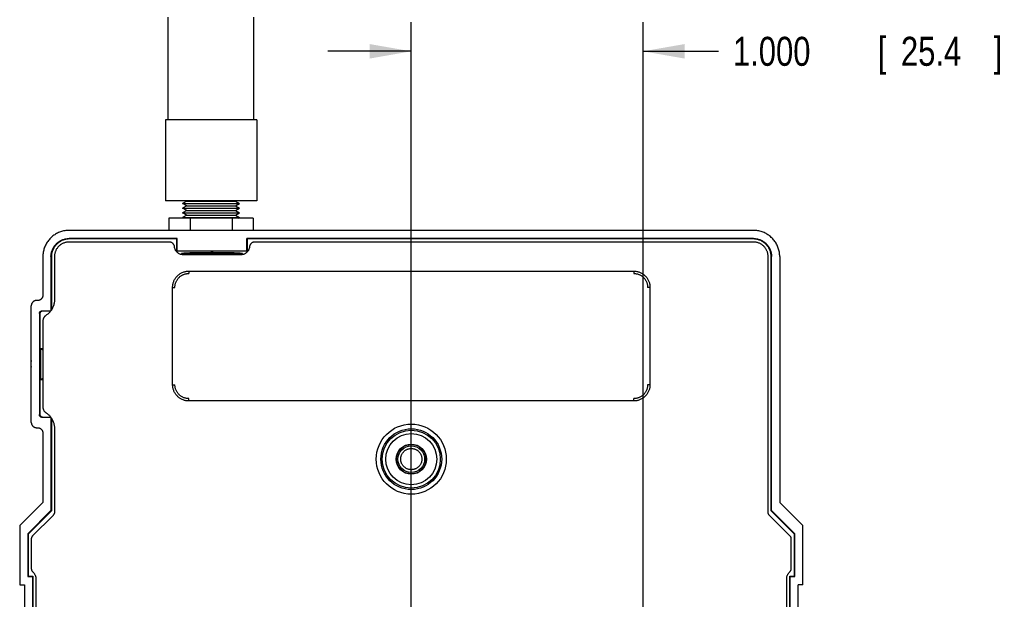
# Model space of a CAD drawing. Header units: inches. Extents: x 0 to 34, y 0 to 22.
# Tile 62 of 64: x 25.6 to 29.8, y 9.8 to 12.3. Entities that reach past the tile are written whole.
import ezdxf

# ---------------------------------------------------------------- set-up
doc = ezdxf.new("R2010")
doc.units = ezdxf.units.IN
doc.header["$LTSCALE"] = 1.87
doc.header["$MEASUREMENT"] = 0
doc.layers.get('0').update_dxf_attribs({"linetype": 'CONTINUOUS'})
doc.layers.add('DIMENSIONS', color=7, linetype='CONTINUOUS')
doc.styles.get("Standard").update_dxf_attribs({"font": 'txt', "width": 0.8})
doc.dimstyles.new('DIMSTYLE_1', dxfattribs={"dimtxt": 0.125, "dimasz": 0.18, "dimexe": 0.18, "dimexo": 0.0625, "dimgap": 0.09, "dimtad": 0, "dimtih": 1, "dimtoh": 1, "dimdec": 3, "dimzin": 4, "dimdsep": 46, "dimtxsty": 'STANDARD', "dimblk": '_FILLED', "dimblk1": '_FILLED', "dimblk2": '_FILLED', "dimcen": 0.09, "dimadec": 0, "dimazin": 0, "dimtp": 0.01, "dimtm": 0.01, "dimtfac": 1, "dimtdec": 3, "dimtofl": 0, "dimtmove": 0, "dimatfit": 3, "dimldrblk": '_FILLED', "dimfxl": 1, "dimtolj": 1, "dimtzin": 4, "dimarcsym": 0})

# ---------------------------------------------------------------- blocks, each defined once
blk = doc.blocks.new('_FILLED')
at = {"color": 0, "linetype": 'BYBLOCK'}
blk.add_solid([(0, 0), (-1, 0.174), (-1, -0.174)], dxfattribs=at)
blk = doc.blocks.new('*D12')
at = {"layer": 'DIMENSIONS', "color": 2, "linetype": 'CONTINUOUS'}
for p, q in [((27.2771, 7.2474), (27.2771, 12.2479)), ((28.2771, 9.4474), (28.2771, 12.2479)), ((27.2771, 12.1229), (26.9171, 12.1229)), ((28.2771, 12.1229), (28.6027, 12.1229))]:
    blk.add_line(p, q, dxfattribs=at)
at = {"layer": 'DIMENSIONS', "color": 2, "linetype": 'CONTINUOUS', "xscale": 0.18, "yscale": 0.18, "zscale": 0.18}
blk.add_blockref('_FILLED', (27.2771, 12.1229), dxfattribs=at)
at = {"layer": 'DIMENSIONS', "color": 2, "linetype": 'CONTINUOUS', "xscale": 0.18, "yscale": 0.18, "zscale": 0.18, "rotation": 180}
blk.add_blockref('_FILLED', (28.2771, 12.1229), dxfattribs=at)
at = {"layer": 'DIMENSIONS', "color": 2, "linetype": 'CONTINUOUS', "width": 0.8}
for s, p in [('[', (29.2902, 12.0604)), (']', (29.7902, 12.0604)), ('1.000', (28.6652, 12.0604)), ('25.4', (29.3902, 12.0604))]:
    blk.add_text(s, height=0.125, dxfattribs=at).set_placement(p)

msp = doc.modelspace()

# ---------------------------------------------------------------- linework, layer by layer
at = {"color": 7, "linetype": 'CONTINUOUS'}
for p, q in [((26.228, 11.8277), (26.228, 12.2706)), ((26.5981, 11.8277), (26.5981, 12.2706)), ((26.2162, 11.8277), (26.2162, 11.4782)), ((26.6099, 11.8277), (26.2162, 11.8277)), ((26.6099, 11.8277), (26.6099, 11.4782)), ((26.6099, 11.4782), (26.2162, 11.4782)), ((26.3077, 11.4767), (26.2902, 11.4666)), ((26.3077, 11.4767), (26.3051, 11.4782)), ((26.3077, 11.4767), (26.5184, 11.4767)), ((26.5184, 11.4767), (26.521, 11.4782)), ((26.5184, 11.4767), (26.5359, 11.4666)), ((26.3077, 11.4565), (26.2902, 11.4666)), ((26.2902, 11.4666), (26.5359, 11.4666)), ((26.3077, 11.4565), (26.2902, 11.4464)), ((26.3077, 11.4363), (26.2902, 11.4464)), ((26.2902, 11.4464), (26.5359, 11.4464)), ((26.3077, 11.4363), (26.2902, 11.4262)), ((26.3077, 11.4565), (26.5184, 11.4565)), ((26.3077, 11.4363), (26.5184, 11.4363)), ((26.5184, 11.4565), (26.5359, 11.4666)), ((26.5184, 11.4565), (26.5359, 11.4464)), ((26.5184, 11.4363), (26.5359, 11.4464)), ((26.5184, 11.4363), (26.5359, 11.4262)), ((26.2312, 11.4032), (26.2312, 11.3503)), ((26.5949, 11.4032), (26.2312, 11.4032)), ((26.3077, 11.416), (26.2902, 11.4262)), ((26.2902, 11.4262), (26.5359, 11.4262)), ((26.3077, 11.416), (26.2902, 11.4059)), ((26.2949, 11.4032), (26.2902, 11.4059)), ((26.2902, 11.4059), (26.5359, 11.4059)), ((26.3077, 11.416), (26.5184, 11.416)), ((26.3221, 11.4032), (26.3221, 11.3503)), ((26.504, 11.4032), (26.504, 11.3503)), ((26.5184, 11.416), (26.5359, 11.4262)), ((26.5184, 11.416), (26.5359, 11.4059)), ((26.5313, 11.4032), (26.5359, 11.4059)), ((26.5949, 11.4032), (26.5949, 11.3503)), ((28.7541, 11.3503), (25.8, 11.3503)), ((25.8, 11.3153), (25.8018, 11.3136)), ((26.2672, 11.3153), (25.8, 11.3153)), ((26.2655, 11.3136), (25.8018, 11.3136)), ((26.2655, 11.3136), (26.2672, 11.3153)), ((26.2655, 11.2586), (26.2655, 11.3136)), ((26.2672, 11.2603), (26.2672, 11.3153)), ((26.5669, 11.2603), (26.5669, 11.3153)), ((26.5687, 11.3136), (26.5669, 11.3153)), ((28.7541, 11.3153), (26.5669, 11.3153)), ((26.5687, 11.3136), (26.5687, 11.2586)), ((28.7524, 11.3136), (26.5687, 11.3136)), ((28.7541, 11.3153), (28.7524, 11.3136)), ((26.2324, 11.3003), (25.8, 11.3003)), ((28.7541, 11.3003), (26.6018, 11.3003)), ((25.6871, 11.2374), (25.6871, 11.0711)), ((25.7221, 11.2374), (25.7221, 11.0039)), ((25.7221, 11.2374), (25.7238, 11.2356)), ((25.7238, 11.2356), (25.7238, 11.0066)), ((25.7371, 11.2374), (25.7371, 11.0499)), ((26.2642, 11.2586), (26.2655, 11.2586)), ((26.2672, 11.2603), (26.2655, 11.2586)), ((26.5669, 11.2603), (26.2672, 11.2603)), ((26.5411, 11.2453), (26.293, 11.2453)), ((26.3077, 11.2507), (26.3024, 11.2453)), ((26.3077, 11.2507), (26.3077, 11.2538)), ((26.5184, 11.2507), (26.3077, 11.2507)), ((26.5184, 11.2507), (26.5184, 11.2542)), ((26.5184, 11.2507), (26.5237, 11.2453)), ((26.5687, 11.2586), (26.5669, 11.2603)), ((26.5687, 11.2586), (26.5699, 11.2586)), ((28.8171, 10.1356), (28.8171, 11.2374)), ((28.8321, 11.2374), (28.8303, 11.2356)), ((28.8303, 10.1406), (28.8303, 11.2356)), ((28.8321, 10.1423), (28.8321, 11.2374)), ((28.8671, 11.2374), (28.8671, 10.1773)), ((26.317, 11.1748), (26.317, 11.1648)), ((26.317, 11.1748), (28.2371, 11.1748)), ((28.2371, 11.1748), (28.2371, 11.1648)), ((26.2471, 10.6848), (26.2471, 11.1048)), ((26.2471, 11.1048), (26.2571, 11.1048)), ((28.3071, 11.1048), (28.2971, 11.1048)), ((28.3071, 11.1048), (28.3071, 10.6848)), ((25.6371, 10.5225), (25.6371, 11.0251)), ((25.6641, 11.0481), (25.6601, 11.0481)), ((25.6721, 10.9918), (25.6721, 10.5558)), ((25.6721, 10.9918), (25.6738, 10.9901)), ((25.6738, 10.9901), (25.6738, 10.5576)), ((25.6841, 11.0038), (25.6858, 11.0021)), ((25.6841, 11.0038), (25.722, 11.0038)), ((25.7206, 11.0021), (25.6858, 11.0021)), ((25.6871, 10.9588), (25.6871, 10.5888)), ((25.6788, 10.7079), (25.6788, 10.8397)), ((25.6788, 10.8397), (25.6871, 10.8356)), ((25.6871, 10.8397), (25.6788, 10.8397)), ((25.6871, 10.712), (25.6788, 10.7079)), ((25.6788, 10.7079), (25.6871, 10.7079)), ((26.2471, 10.6848), (26.2571, 10.6848)), ((28.3071, 10.6848), (28.2971, 10.6848)), ((26.317, 10.6148), (26.317, 10.6248)), ((28.2371, 10.6148), (28.2371, 10.6248)), ((28.2371, 10.6148), (26.317, 10.6148)), ((25.6721, 10.5558), (25.6738, 10.5576)), ((25.6841, 10.5438), (25.6858, 10.5456)), ((25.722, 10.5438), (25.6841, 10.5438)), ((25.6858, 10.5456), (25.7206, 10.5456)), ((25.7221, 10.5437), (25.7221, 10.1423)), ((25.7238, 10.5411), (25.7238, 10.1406)), ((25.6601, 10.4995), (25.6641, 10.4995)), ((25.7371, 10.4977), (25.7371, 10.1356)), ((25.6871, 10.4765), (25.6871, 10.1773)), ((25.6871, 10.1773), (25.5871, 10.0773)), ((28.9671, 10.0773), (28.8671, 10.1773)), ((25.6221, 10.0423), (25.7221, 10.1423)), ((25.7238, 10.1406), (25.6238, 10.0406)), ((25.7312, 10.1215), (25.6429, 10.0332)), ((25.7221, 10.1423), (25.7238, 10.1406)), ((28.9112, 10.0332), (28.8229, 10.1215)), ((28.8321, 10.1423), (28.8303, 10.1406)), ((28.9303, 10.0406), (28.8303, 10.1406)), ((28.8321, 10.1423), (28.9321, 10.0423)), ((25.5871, 10.0773), (25.5871, 9.8223)), ((28.9671, 9.8223), (28.9671, 10.0773)), ((25.6221, 10.0423), (25.6221, 9.8573)), ((25.6221, 10.0423), (25.6238, 10.0406)), ((25.6238, 10.0406), (25.6238, 9.8591)), ((28.9321, 10.0423), (28.9303, 10.0406)), ((28.9303, 9.8591), (28.9303, 10.0406)), ((28.9321, 9.8573), (28.9321, 10.0423)), ((25.6371, 10.019), (25.6371, 9.8923)), ((28.9171, 9.8923), (28.9171, 10.019)), ((25.6221, 9.8573), (25.6238, 9.8591)), ((25.6238, 9.8591), (25.6438, 9.8591)), ((25.6421, 9.8573), (25.6438, 9.8591)), ((25.6438, 9.8591), (25.6438, 7.9606)), ((28.9103, 9.8591), (28.9303, 9.8591)), ((28.9121, 9.8573), (28.9103, 9.8591)), ((28.9103, 7.9606), (28.9103, 9.8591)), ((28.9321, 9.8573), (28.9303, 9.8591)), ((25.5871, 9.8223), (25.6071, 9.8223)), ((25.6071, 9.8223), (25.6071, 7.9973)), ((25.6221, 9.8573), (25.6421, 9.8573)), ((25.6421, 9.8573), (25.6421, 7.9623)), ((25.6571, 9.8476), (25.6571, 7.972)), ((28.8971, 7.972), (28.8971, 9.8476)), ((28.9121, 9.8573), (28.9321, 9.8573)), ((28.9121, 7.9623), (28.9121, 9.8573)), ((28.9671, 9.8223), (28.9471, 9.8223)), ((28.9471, 7.9973), (28.9471, 9.8223))]:
    msp.add_line(p, q, dxfattribs=at)
msp.add_lwpolyline([(25.6371, 10.7899), (25.6362, 10.787), (25.6353, 10.7827), (25.6349, 10.7784), (25.6348, 10.7743), (25.6351, 10.7701), (25.6357, 10.7659), (25.6368, 10.7615), (25.6371, 10.7608)], dxfattribs=at)
for radius in [0.1512, 0.1312, 0.1252, 0.1102, 0.0649, 0.0634, 0.0575]:
    msp.add_circle((27.2771, 10.3638), radius, dxfattribs=at)
for points, knots in [([(25.8, 11.3503), (25.7969, 11.3503), (25.7906, 11.3501), (25.7814, 11.3489), (25.7722, 11.347), (25.7633, 11.3443), (25.7546, 11.3409), (25.7462, 11.3368), (25.7381, 11.332), (25.7305, 11.3266), (25.7234, 11.3206), (25.7168, 11.314), (25.7108, 11.3068), (25.7053, 11.2992), (25.7006, 11.2912), (25.6965, 11.2828), (25.6931, 11.2741), (25.6904, 11.2652), (25.6885, 11.256), (25.6873, 11.2467), (25.6871, 11.2405), (25.6871, 11.2374)], [0, 0, 0, 0, 0.052664, 0.105349, 0.15796, 0.210633, 0.26323, 0.315869, 0.36849, 0.421078, 0.473716, 0.526284, 0.578922, 0.63151, 0.684131, 0.73677, 0.789367, 0.84204, 0.894651, 0.947336, 1, 1, 1, 1]), ([(28.8671, 11.2374), (28.8671, 11.2405), (28.8668, 11.2467), (28.8656, 11.256), (28.8637, 11.2652), (28.8611, 11.2741), (28.8577, 11.2828), (28.8536, 11.2912), (28.8488, 11.2992), (28.8434, 11.3068), (28.8373, 11.314), (28.8307, 11.3206), (28.8236, 11.3266), (28.816, 11.332), (28.808, 11.3368), (28.7996, 11.3409), (28.7909, 11.3443), (28.7819, 11.347), (28.7728, 11.3489), (28.7635, 11.3501), (28.7572, 11.3503), (28.7541, 11.3503)], [0, 0, 0, 0, 0.052664, 0.105349, 0.15796, 0.210633, 0.26323, 0.315869, 0.36849, 0.421078, 0.473716, 0.526284, 0.578922, 0.63151, 0.684131, 0.73677, 0.789367, 0.84204, 0.894651, 0.947336, 1, 1, 1, 1]), ([(25.7221, 11.2374), (25.7221, 11.2396), (25.7223, 11.2442), (25.7231, 11.2509), (25.7246, 11.2576), (25.7267, 11.2641), (25.7293, 11.2704), (25.7324, 11.2764), (25.7361, 11.2821), (25.7402, 11.2875), (25.7448, 11.2926), (25.7498, 11.2972), (25.7552, 11.3013), (25.761, 11.305), (25.767, 11.3081), (25.7733, 11.3107), (25.7798, 11.3128), (25.7865, 11.3142), (25.7932, 11.3151), (25.7977, 11.3153), (25.8, 11.3153)], [0, 0, 0, 0, 0.055581, 0.111209, 0.166724, 0.22232, 0.277877, 0.333382, 0.388967, 0.444448, 0.5, 0.555552, 0.611033, 0.666618, 0.722123, 0.77768, 0.833276, 0.888791, 0.944419, 1, 1, 1, 1]), ([(25.8018, 11.3136), (25.7995, 11.3136), (25.795, 11.3134), (25.7882, 11.3125), (25.7815, 11.311), (25.7751, 11.309), (25.7688, 11.3064), (25.7627, 11.3032), (25.757, 11.2996), (25.7516, 11.2954), (25.7466, 11.2908), (25.742, 11.2858), (25.7378, 11.2804), (25.7342, 11.2747), (25.731, 11.2686), (25.7284, 11.2623), (25.7264, 11.2558), (25.7249, 11.2492), (25.724, 11.2424), (25.7238, 11.2379), (25.7238, 11.2356)], [0, 0, 0, 0, 0.055581, 0.111209, 0.166724, 0.22232, 0.277877, 0.333382, 0.388967, 0.444448, 0.5, 0.555552, 0.611033, 0.666618, 0.722123, 0.77768, 0.833276, 0.888791, 0.944419, 1, 1, 1, 1]), ([(28.8303, 11.2356), (28.8303, 11.2379), (28.8301, 11.2424), (28.8292, 11.2492), (28.8278, 11.2558), (28.8257, 11.2623), (28.8231, 11.2686), (28.82, 11.2747), (28.8163, 11.2804), (28.8122, 11.2858), (28.8076, 11.2908), (28.8025, 11.2954), (28.7971, 11.2996), (28.7914, 11.3032), (28.7854, 11.3064), (28.7791, 11.309), (28.7726, 11.311), (28.7659, 11.3125), (28.7592, 11.3134), (28.7546, 11.3136), (28.7524, 11.3136)], [0, 0, 0, 0, 0.055581, 0.111209, 0.166724, 0.22232, 0.277877, 0.333382, 0.388967, 0.444448, 0.5, 0.555552, 0.611033, 0.666618, 0.722123, 0.77768, 0.833276, 0.888791, 0.944419, 1, 1, 1, 1]), ([(28.7541, 11.3153), (28.7564, 11.3153), (28.7609, 11.3151), (28.7677, 11.3142), (28.7743, 11.3128), (28.7808, 11.3107), (28.7871, 11.3081), (28.7931, 11.305), (28.7989, 11.3013), (28.8043, 11.2972), (28.8093, 11.2926), (28.8139, 11.2875), (28.818, 11.2821), (28.8217, 11.2764), (28.8248, 11.2704), (28.8275, 11.2641), (28.8295, 11.2576), (28.831, 11.2509), (28.8319, 11.2442), (28.8321, 11.2396), (28.8321, 11.2374)], [0, 0, 0, 0, 0.055581, 0.111209, 0.166724, 0.22232, 0.277877, 0.333382, 0.388967, 0.444448, 0.5, 0.555552, 0.611033, 0.666618, 0.722123, 0.77768, 0.833276, 0.888791, 0.944419, 1, 1, 1, 1]), ([(25.8, 11.3003), (25.7981, 11.3003), (25.7942, 11.3001), (25.7884, 11.2993), (25.7828, 11.298), (25.7772, 11.2961), (25.7719, 11.2938), (25.7668, 11.291), (25.762, 11.2877), (25.7575, 11.284), (25.7534, 11.2798), (25.7497, 11.2754), (25.7464, 11.2706), (25.7436, 11.2655), (25.7412, 11.2601), (25.7394, 11.2546), (25.738, 11.2489), (25.7372, 11.2432), (25.7371, 11.2393), (25.7371, 11.2374)], [0, 0, 0, 0, 0.058797, 0.117754, 0.176622, 0.235304, 0.294185, 0.353084, 0.411765, 0.470547, 0.529453, 0.588235, 0.646916, 0.705815, 0.764696, 0.823378, 0.882246, 0.941203, 1, 1, 1, 1]), ([(26.2552, 11.2796), (26.2552, 11.2805), (26.2549, 11.2824), (26.2541, 11.2851), (26.253, 11.2877), (26.2515, 11.2901), (26.2498, 11.2924), (26.2478, 11.2944), (26.2456, 11.2962), (26.2432, 11.2977), (26.2407, 11.2988), (26.238, 11.2997), (26.2352, 11.3002), (26.2333, 11.3003), (26.2324, 11.3003)], [0, 0, 0, 0, 0.083269, 0.166828, 0.250049, 0.333254, 0.416768, 0.499961, 0.583157, 0.666678, 0.749896, 0.833132, 0.91671, 1, 1, 1, 1]), ([(26.293, 11.2453), (26.2917, 11.2453), (26.289, 11.2455), (26.2851, 11.2461), (26.2812, 11.2471), (26.2775, 11.2486), (26.2739, 11.2504), (26.2706, 11.2526), (26.2675, 11.2551), (26.2647, 11.2579), (26.2622, 11.2611), (26.26, 11.2644), (26.2582, 11.268), (26.2568, 11.2717), (26.2558, 11.2756), (26.2554, 11.2783), (26.2552, 11.2796)], [0, 0, 0, 0, 0.071437, 0.143012, 0.214353, 0.285796, 0.35731, 0.428583, 0.500045, 0.571509, 0.642775, 0.714276, 0.785714, 0.857033, 0.928584, 1, 1, 1, 1]), ([(26.5789, 11.2796), (26.5787, 11.2783), (26.5783, 11.2756), (26.5773, 11.2717), (26.5759, 11.268), (26.5741, 11.2644), (26.572, 11.2611), (26.5695, 11.2579), (26.5666, 11.2551), (26.5635, 11.2526), (26.5602, 11.2504), (26.5566, 11.2486), (26.5529, 11.2471), (26.549, 11.2461), (26.5451, 11.2455), (26.5424, 11.2453), (26.5411, 11.2453)], [0, 0, 0, 0, 0.071416, 0.142967, 0.214286, 0.285724, 0.357225, 0.428491, 0.499955, 0.571417, 0.64269, 0.714204, 0.785647, 0.856988, 0.928563, 1, 1, 1, 1]), ([(26.6018, 11.3003), (26.6008, 11.3003), (26.5989, 11.3002), (26.5962, 11.2997), (26.5935, 11.2988), (26.5909, 11.2977), (26.5885, 11.2962), (26.5863, 11.2944), (26.5843, 11.2924), (26.5826, 11.2901), (26.5812, 11.2877), (26.5801, 11.2851), (26.5793, 11.2824), (26.579, 11.2805), (26.5789, 11.2796)], [0, 0, 0, 0, 0.08329, 0.166868, 0.250104, 0.333322, 0.416843, 0.500039, 0.583232, 0.666746, 0.749951, 0.833172, 0.916731, 1, 1, 1, 1]), ([(28.8171, 11.2374), (28.8171, 11.2393), (28.8169, 11.2432), (28.8161, 11.2489), (28.8147, 11.2546), (28.8129, 11.2601), (28.8105, 11.2655), (28.8077, 11.2706), (28.8044, 11.2754), (28.8007, 11.2798), (28.7966, 11.284), (28.7921, 11.2877), (28.7873, 11.291), (28.7822, 11.2938), (28.7769, 11.2961), (28.7714, 11.298), (28.7657, 11.2993), (28.7599, 11.3001), (28.756, 11.3003), (28.7541, 11.3003)], [0, 0, 0, 0, 0.058797, 0.117754, 0.176622, 0.235304, 0.294185, 0.353084, 0.411765, 0.470547, 0.529453, 0.588235, 0.646916, 0.705815, 0.764696, 0.823378, 0.882246, 0.941203, 1, 1, 1, 1]), ([(26.2858, 11.2513), (26.2858, 11.2513), (26.2859, 11.2517), (26.2871, 11.2518), (26.2886, 11.2523), (26.2912, 11.2526), (26.2946, 11.2529), (26.2987, 11.2533), (26.3036, 11.2536), (26.3093, 11.2539), (26.3156, 11.2542), (26.3226, 11.2545), (26.3302, 11.2547), (26.3384, 11.255), (26.3471, 11.2552), (26.3562, 11.2553), (26.3657, 11.2555), (26.3756, 11.2556), (26.3857, 11.2557), (26.3961, 11.2558), (26.4065, 11.2558), (26.4135, 11.2559), (26.4171, 11.2559)], [0, 0, 0, 0, 0.00142, 0.008473, 0.021662, 0.041094, 0.066705, 0.0983, 0.135766, 0.17877, 0.227117, 0.28047, 0.338424, 0.400734, 0.466833, 0.536452, 0.609048, 0.684133, 0.761339, 0.839982, 0.91976, 1, 1, 1, 1]), ([(26.3059, 11.2488), (26.3051, 11.2489), (26.3026, 11.249), (26.2987, 11.2493), (26.2946, 11.2496), (26.2912, 11.25), (26.2886, 11.2503), (26.2871, 11.2507), (26.2859, 11.2508), (26.2858, 11.2512), (26.2858, 11.2513)], [0, 0, 0, 0, 0.125817, 0.367117, 0.570606, 0.73556, 0.860717, 0.945659, 0.991083, 1, 1, 1, 1]), ([(26.4171, 11.2559), (26.4206, 11.2559), (26.4276, 11.2558), (26.4381, 11.2558), (26.4484, 11.2557), (26.4585, 11.2556), (26.4684, 11.2555), (26.4779, 11.2553), (26.4871, 11.2552), (26.4957, 11.255), (26.5039, 11.2547), (26.5115, 11.2545), (26.5185, 11.2542), (26.5249, 11.2539), (26.5305, 11.2536), (26.5354, 11.2533), (26.5396, 11.2529), (26.5429, 11.2526), (26.5455, 11.2523), (26.547, 11.2518), (26.5482, 11.2517), (26.5483, 11.2513), (26.5483, 11.2513)], [0, 0, 0, 0, 0.08024, 0.160018, 0.238661, 0.315867, 0.390952, 0.463548, 0.533167, 0.599266, 0.661576, 0.71953, 0.772883, 0.82123, 0.864234, 0.9017, 0.933295, 0.958906, 0.978338, 0.991527, 0.99858, 1, 1, 1, 1]), ([(26.5483, 11.2513), (26.5483, 11.2512), (26.5482, 11.2508), (26.547, 11.2507), (26.5455, 11.2503), (26.5429, 11.25), (26.5396, 11.2496), (26.5354, 11.2493), (26.5305, 11.249), (26.5255, 11.2487), (26.5221, 11.2485), (26.5206, 11.2485)], [0, 0, 0, 0, 0.006493, 0.039568, 0.101419, 0.192551, 0.312662, 0.460832, 0.636534, 0.838214, 1, 1, 1, 1]), ([(26.2471, 11.1048), (26.2471, 11.1069), (26.2473, 11.1112), (26.2481, 11.1176), (26.2496, 11.1239), (26.2516, 11.13), (26.2543, 11.136), (26.2574, 11.1417), (26.2611, 11.1471), (26.2653, 11.1521), (26.2698, 11.1566), (26.2748, 11.1608), (26.2802, 11.1645), (26.2859, 11.1676), (26.2918, 11.1702), (26.298, 11.1723), (26.3043, 11.1737), (26.3107, 11.1746), (26.3149, 11.1748), (26.317, 11.1748)], [0, 0, 0, 0, 0.057828, 0.116242, 0.175088, 0.234209, 0.293442, 0.352622, 0.411669, 0.47063, 0.529564, 0.588526, 0.647566, 0.706723, 0.765919, 0.824996, 0.883798, 0.942178, 1, 1, 1, 1]), ([(26.2571, 11.1048), (26.2571, 11.1066), (26.2572, 11.1102), (26.258, 11.1156), (26.2592, 11.121), (26.2609, 11.1263), (26.2632, 11.1314), (26.2659, 11.1364), (26.2691, 11.141), (26.2727, 11.1453), (26.2766, 11.1493), (26.2809, 11.1528), (26.2856, 11.156), (26.2905, 11.1587), (26.2956, 11.1609), (26.3009, 11.1627), (26.3062, 11.1639), (26.3116, 11.1647), (26.3153, 11.1648), (26.317, 11.1648)], [0, 0, 0, 0, 0.057068, 0.115043, 0.17363, 0.232631, 0.292186, 0.351918, 0.411385, 0.470793, 0.530245, 0.589579, 0.648902, 0.708437, 0.767777, 0.826577, 0.885006, 0.942898, 1, 1, 1, 1]), ([(28.2371, 11.1748), (28.2392, 11.1748), (28.2435, 11.1746), (28.2498, 11.1737), (28.2561, 11.1723), (28.2623, 11.1702), (28.2682, 11.1676), (28.2739, 11.1644), (28.2793, 11.1608), (28.2843, 11.1566), (28.2889, 11.152), (28.293, 11.147), (28.2967, 11.1417), (28.2999, 11.136), (28.3025, 11.13), (28.3045, 11.1239), (28.306, 11.1176), (28.3069, 11.1112), (28.3071, 11.1069), (28.3071, 11.1048)], [0, 0, 0, 0, 0.057828, 0.116242, 0.175088, 0.234209, 0.293442, 0.352622, 0.411669, 0.47063, 0.529564, 0.588526, 0.647566, 0.706723, 0.765919, 0.824996, 0.883798, 0.942178, 1, 1, 1, 1]), ([(28.2371, 11.1648), (28.2389, 11.1648), (28.2425, 11.1647), (28.2479, 11.1639), (28.2533, 11.1627), (28.2586, 11.1609), (28.2637, 11.1587), (28.2686, 11.156), (28.2732, 11.1528), (28.2776, 11.1492), (28.2815, 11.1452), (28.2851, 11.1409), (28.2882, 11.1363), (28.291, 11.1314), (28.2932, 11.1263), (28.2949, 11.121), (28.2962, 11.1156), (28.2969, 11.1102), (28.2971, 11.1066), (28.2971, 11.1048)], [0, 0, 0, 0, 0.057068, 0.115043, 0.17363, 0.232631, 0.292186, 0.351918, 0.411385, 0.470793, 0.530245, 0.589579, 0.648902, 0.708437, 0.767777, 0.826577, 0.885006, 0.942898, 1, 1, 1, 1]), ([(25.6871, 11.0711), (25.6871, 11.0702), (25.6869, 11.0683), (25.6864, 11.0656), (25.6856, 11.0629), (25.6845, 11.0604), (25.683, 11.058), (25.6813, 11.0558), (25.6794, 11.0538), (25.6772, 11.0521), (25.6748, 11.0507), (25.6722, 11.0495), (25.6696, 11.0487), (25.6668, 11.0482), (25.665, 11.0481), (25.6641, 11.0481)], [0, 0, 0, 0, 0.076901, 0.153837, 0.230681, 0.307647, 0.384456, 0.461434, 0.538246, 0.615244, 0.692089, 0.769108, 0.846016, 0.923022, 1, 1, 1, 1]), ([(25.7371, 11.0499), (25.7371, 11.0476), (25.7368, 11.0429), (25.7359, 11.0359), (25.7343, 11.0291), (25.7321, 11.0224), (25.7294, 11.0159), (25.726, 11.0097), (25.7234, 11.0058), (25.7221, 11.0039)], [0, 0, 0, 0, 0.142879, 0.285949, 0.428663, 0.571551, 0.714501, 0.857108, 1, 1, 1, 1]), ([(25.6601, 11.0481), (25.6591, 11.0481), (25.6573, 11.048), (25.6545, 11.0475), (25.6519, 11.0467), (25.6493, 11.0455), (25.647, 11.0441), (25.6448, 11.0424), (25.6428, 11.0404), (25.6411, 11.0382), (25.6396, 11.0358), (25.6385, 11.0333), (25.6377, 11.0306), (25.6372, 11.0279), (25.6371, 11.026), (25.6371, 11.0251)], [0, 0, 0, 0, 0.076978, 0.153985, 0.230892, 0.30791, 0.384754, 0.46175, 0.538563, 0.615542, 0.692351, 0.769319, 0.846164, 0.923099, 1, 1, 1, 1]), ([(25.6721, 10.9918), (25.6721, 10.9924), (25.6721, 10.9935), (25.6725, 10.9952), (25.6731, 10.9968), (25.6739, 10.9983), (25.675, 10.9997), (25.6762, 11.0009), (25.6775, 11.0019), (25.6791, 11.0028), (25.6807, 11.0034), (25.6823, 11.0037), (25.6835, 11.0038), (25.6841, 11.0038)], [0, 0, 0, 0, 0.090947, 0.181945, 0.272752, 0.363777, 0.454493, 0.545495, 0.636211, 0.727243, 0.818049, 0.909051, 1, 1, 1, 1]), ([(25.6858, 11.0021), (25.6852, 11.0021), (25.6841, 11.002), (25.6824, 11.0016), (25.6808, 11.001), (25.6793, 11.0002), (25.6779, 10.9992), (25.6767, 10.998), (25.6757, 10.9966), (25.6749, 10.9951), (25.6743, 10.9935), (25.6739, 10.9918), (25.6738, 10.9906), (25.6738, 10.9901)], [0, 0, 0, 0, 0.090949, 0.181951, 0.272757, 0.363789, 0.454505, 0.545507, 0.636223, 0.727248, 0.818055, 0.909053, 1, 1, 1, 1]), ([(25.7009, 10.9841), (25.7, 10.9835), (25.6982, 10.9822), (25.6957, 10.98), (25.6935, 10.9775), (25.6916, 10.9747), (25.6899, 10.9718), (25.6887, 10.9687), (25.6877, 10.9655), (25.6872, 10.9622), (25.6871, 10.9599), (25.6871, 10.9588)], [0, 0, 0, 0, 0.110957, 0.222257, 0.333207, 0.444172, 0.555493, 0.666479, 0.777508, 0.888912, 1, 1, 1, 1]), ([(25.722, 11.0038), (25.7208, 11.0023), (25.7184, 10.9992), (25.7145, 10.995), (25.7103, 10.991), (25.7058, 10.9874), (25.7026, 10.9852), (25.7009, 10.9841)], [0, 0, 0, 0, 0.200122, 0.399922, 0.599867, 0.800039, 1, 1, 1, 1]), ([(26.317, 10.6148), (26.3149, 10.6148), (26.3107, 10.615), (26.3043, 10.6159), (26.298, 10.6174), (26.2918, 10.6194), (26.2859, 10.622), (26.2802, 10.6252), (26.2748, 10.6289), (26.2698, 10.633), (26.2652, 10.6376), (26.2611, 10.6426), (26.2574, 10.648), (26.2543, 10.6536), (26.2516, 10.6596), (26.2496, 10.6658), (26.2481, 10.6721), (26.2473, 10.6784), (26.2471, 10.6827), (26.2471, 10.6848)], [0, 0, 0, 0, 0.057828, 0.116242, 0.175088, 0.234209, 0.293442, 0.352622, 0.411669, 0.47063, 0.529564, 0.588526, 0.647566, 0.706723, 0.765919, 0.824996, 0.883798, 0.942178, 1, 1, 1, 1]), ([(26.317, 10.6248), (26.3153, 10.6248), (26.3116, 10.625), (26.3062, 10.6257), (26.3009, 10.627), (26.2956, 10.6287), (26.2904, 10.6309), (26.2855, 10.6337), (26.2809, 10.6368), (26.2766, 10.6404), (26.2726, 10.6444), (26.269, 10.6487), (26.2659, 10.6533), (26.2632, 10.6582), (26.2609, 10.6634), (26.2592, 10.6686), (26.258, 10.674), (26.2572, 10.6794), (26.2571, 10.683), (26.2571, 10.6848)], [0, 0, 0, 0, 0.057068, 0.115043, 0.17363, 0.232631, 0.292186, 0.351918, 0.411385, 0.470793, 0.530245, 0.589579, 0.648902, 0.708437, 0.767777, 0.826577, 0.885006, 0.942898, 1, 1, 1, 1]), ([(28.2971, 10.6848), (28.2971, 10.683), (28.2969, 10.6794), (28.2962, 10.674), (28.2949, 10.6686), (28.2932, 10.6633), (28.2909, 10.6582), (28.2882, 10.6533), (28.285, 10.6486), (28.2815, 10.6443), (28.2775, 10.6404), (28.2732, 10.6368), (28.2685, 10.6336), (28.2636, 10.6309), (28.2585, 10.6287), (28.2532, 10.6269), (28.2479, 10.6257), (28.2425, 10.625), (28.2389, 10.6248), (28.2371, 10.6248)], [0, 0, 0, 0, 0.057068, 0.115043, 0.17363, 0.232631, 0.292186, 0.351918, 0.411385, 0.470793, 0.530245, 0.589579, 0.648902, 0.708437, 0.767777, 0.826577, 0.885006, 0.942898, 1, 1, 1, 1]), ([(28.3071, 10.6848), (28.3071, 10.6827), (28.3069, 10.6784), (28.306, 10.6721), (28.3045, 10.6658), (28.3025, 10.6596), (28.2998, 10.6536), (28.2967, 10.6479), (28.293, 10.6426), (28.2889, 10.6376), (28.2843, 10.633), (28.2793, 10.6288), (28.2739, 10.6252), (28.2682, 10.622), (28.2623, 10.6194), (28.2561, 10.6173), (28.2498, 10.6159), (28.2435, 10.615), (28.2392, 10.6148), (28.2371, 10.6148)], [0, 0, 0, 0, 0.057828, 0.116242, 0.175088, 0.234209, 0.293442, 0.352622, 0.411669, 0.47063, 0.529564, 0.588526, 0.647566, 0.706723, 0.765919, 0.824996, 0.883798, 0.942178, 1, 1, 1, 1]), ([(25.6871, 10.5888), (25.6871, 10.5877), (25.6872, 10.5854), (25.6877, 10.5821), (25.6887, 10.5789), (25.6899, 10.5758), (25.6916, 10.5729), (25.6935, 10.5701), (25.6957, 10.5676), (25.6982, 10.5654), (25.7, 10.5641), (25.7009, 10.5635)], [0, 0, 0, 0, 0.111088, 0.222492, 0.333521, 0.444507, 0.555828, 0.666793, 0.777743, 0.889043, 1, 1, 1, 1]), ([(25.6841, 10.5438), (25.6835, 10.5438), (25.6823, 10.5439), (25.6807, 10.5443), (25.6791, 10.5449), (25.6775, 10.5457), (25.6762, 10.5467), (25.675, 10.5479), (25.6739, 10.5493), (25.6731, 10.5508), (25.6725, 10.5524), (25.6721, 10.5541), (25.6721, 10.5552), (25.6721, 10.5558)], [0, 0, 0, 0, 0.090947, 0.181945, 0.272752, 0.363777, 0.454493, 0.545495, 0.636211, 0.727243, 0.818049, 0.909051, 1, 1, 1, 1]), ([(25.6738, 10.5576), (25.6738, 10.557), (25.6739, 10.5558), (25.6743, 10.5542), (25.6749, 10.5526), (25.6757, 10.551), (25.6767, 10.5497), (25.6779, 10.5485), (25.6793, 10.5474), (25.6808, 10.5466), (25.6824, 10.546), (25.6841, 10.5456), (25.6852, 10.5456), (25.6858, 10.5456)], [0, 0, 0, 0, 0.090949, 0.181951, 0.272757, 0.363789, 0.454505, 0.545507, 0.636223, 0.727248, 0.818055, 0.909053, 1, 1, 1, 1]), ([(25.7009, 10.5635), (25.7026, 10.5625), (25.7058, 10.5603), (25.7103, 10.5566), (25.7145, 10.5527), (25.7184, 10.5484), (25.7208, 10.5454), (25.722, 10.5438)], [0, 0, 0, 0, 0.199961, 0.400133, 0.600078, 0.799878, 1, 1, 1, 1]), ([(25.7221, 10.5437), (25.7234, 10.5418), (25.726, 10.5379), (25.7294, 10.5317), (25.7321, 10.5253), (25.7343, 10.5186), (25.7359, 10.5117), (25.7368, 10.5047), (25.7371, 10.5001), (25.7371, 10.4977)], [0, 0, 0, 0, 0.142892, 0.285499, 0.428449, 0.571337, 0.714051, 0.857121, 1, 1, 1, 1]), ([(25.6371, 10.5225), (25.6371, 10.5216), (25.6372, 10.5197), (25.6377, 10.517), (25.6385, 10.5143), (25.6396, 10.5118), (25.6411, 10.5094), (25.6428, 10.5072), (25.6448, 10.5053), (25.647, 10.5036), (25.6493, 10.5021), (25.6519, 10.501), (25.6545, 10.5001), (25.6573, 10.4996), (25.6591, 10.4995), (25.6601, 10.4995)], [0, 0, 0, 0, 0.076901, 0.153836, 0.230681, 0.307649, 0.384458, 0.461437, 0.53825, 0.615246, 0.69209, 0.769108, 0.846015, 0.923022, 1, 1, 1, 1]), ([(25.6641, 10.4995), (25.665, 10.4995), (25.6668, 10.4994), (25.6696, 10.4989), (25.6722, 10.4981), (25.6748, 10.4969), (25.6772, 10.4955), (25.6794, 10.4938), (25.6813, 10.4918), (25.683, 10.4896), (25.6845, 10.4873), (25.6856, 10.4847), (25.6864, 10.4821), (25.6869, 10.4793), (25.6871, 10.4775), (25.6871, 10.4765)], [0, 0, 0, 0, 0.076978, 0.153984, 0.230892, 0.307911, 0.384756, 0.461754, 0.538566, 0.615544, 0.692353, 0.769319, 0.846163, 0.923099, 1, 1, 1, 1]), ([(27.2313, 10.3638), (27.2313, 10.3654), (27.2315, 10.3687), (27.2322, 10.3735), (27.2335, 10.3782), (27.2352, 10.3827), (27.2373, 10.387), (27.2399, 10.391), (27.2429, 10.3946), (27.2462, 10.398), (27.2497, 10.4009), (27.2536, 10.4035), (27.2576, 10.4056), (27.2617, 10.4073), (27.266, 10.4086), (27.2704, 10.4095), (27.2748, 10.4099), (27.2793, 10.4099), (27.2837, 10.4095), (27.2881, 10.4086), (27.2924, 10.4073), (27.2965, 10.4056), (27.3006, 10.4035), (27.3044, 10.4009), (27.3079, 10.398), (27.3112, 10.3946), (27.3142, 10.391), (27.3168, 10.387), (27.3189, 10.3827), (27.3207, 10.3782), (27.3219, 10.3735), (27.3226, 10.3687), (27.3228, 10.3654), (27.3228, 10.3638)], [0, 0, 0, 0, 0.033746, 0.067444, 0.101022, 0.134462, 0.167646, 0.20061, 0.233234, 0.265602, 0.297605, 0.329359, 0.360786, 0.392005, 0.423016, 0.453855, 0.484652, 0.515351, 0.546147, 0.576986, 0.607995, 0.639214, 0.670641, 0.702394, 0.734397, 0.766765, 0.799389, 0.832354, 0.865538, 0.898978, 0.932557, 0.966254, 1, 1, 1, 1]), ([(27.3228, 10.3638), (27.3228, 10.3622), (27.3226, 10.359), (27.3218, 10.3543), (27.3205, 10.3496), (27.3188, 10.3452), (27.3166, 10.341), (27.314, 10.3371), (27.3111, 10.3335), (27.3078, 10.3302), (27.3043, 10.3273), (27.3005, 10.3248), (27.2965, 10.3227), (27.2923, 10.321), (27.2881, 10.3197), (27.2837, 10.3188), (27.2793, 10.3184), (27.2748, 10.3184), (27.2704, 10.3188), (27.2661, 10.3197), (27.2618, 10.321), (27.2576, 10.3227), (27.2537, 10.3248), (27.2499, 10.3273), (27.2463, 10.3302), (27.2431, 10.3335), (27.2401, 10.3371), (27.2375, 10.341), (27.2354, 10.3452), (27.2336, 10.3496), (27.2323, 10.3543), (27.2315, 10.359), (27.2313, 10.3622), (27.2313, 10.3638)], [0, 0, 0, 0, 0.033723, 0.067348, 0.100822, 0.134136, 0.167187, 0.200024, 0.232543, 0.264837, 0.296809, 0.328578, 0.360069, 0.391394, 0.42255, 0.453563, 0.484553, 0.515452, 0.54644, 0.577455, 0.608608, 0.639933, 0.671422, 0.70319, 0.735162, 0.767457, 0.799976, 0.832813, 0.865864, 0.899178, 0.932653, 0.966278, 1, 1, 1, 1]), ([(25.7371, 10.1356), (25.7371, 10.1349), (25.737, 10.1334), (25.7366, 10.1311), (25.736, 10.129), (25.7351, 10.1269), (25.734, 10.1249), (25.7327, 10.1231), (25.7317, 10.122), (25.7312, 10.1215)], [0, 0, 0, 0, 0.142926, 0.285957, 0.428666, 0.571677, 0.714329, 0.857246, 1, 1, 1, 1]), ([(28.8229, 10.1215), (28.8224, 10.122), (28.8214, 10.1231), (28.8201, 10.1249), (28.819, 10.1269), (28.8181, 10.129), (28.8175, 10.1311), (28.8171, 10.1334), (28.8171, 10.1349), (28.8171, 10.1356)], [0, 0, 0, 0, 0.142754, 0.285671, 0.428323, 0.571334, 0.714043, 0.857074, 1, 1, 1, 1]), ([(25.6429, 10.0332), (25.6424, 10.0326), (25.6414, 10.0315), (25.6401, 10.0297), (25.639, 10.0277), (25.6381, 10.0257), (25.6375, 10.0235), (25.6371, 10.0213), (25.6371, 10.0198), (25.6371, 10.019)], [0, 0, 0, 0, 0.142754, 0.285671, 0.428323, 0.571334, 0.714043, 0.857074, 1, 1, 1, 1]), ([(28.9171, 10.019), (28.9171, 10.0198), (28.917, 10.0213), (28.9166, 10.0235), (28.916, 10.0257), (28.9151, 10.0277), (28.914, 10.0297), (28.9127, 10.0315), (28.9117, 10.0326), (28.9112, 10.0332)], [0, 0, 0, 0, 0.142926, 0.285957, 0.428666, 0.571677, 0.714329, 0.857246, 1, 1, 1, 1]), ([(25.6371, 9.8923), (25.6371, 9.8915), (25.6372, 9.8899), (25.6376, 9.8875), (25.6383, 9.8852), (25.6393, 9.883), (25.6405, 9.881), (25.642, 9.8791), (25.6431, 9.8779), (25.6437, 9.8774)], [0, 0, 0, 0, 0.14293, 0.285997, 0.428672, 0.571692, 0.714315, 0.857248, 1, 1, 1, 1]), ([(25.6437, 9.8774), (25.6448, 9.8765), (25.6468, 9.8745), (25.6494, 9.8712), (25.6517, 9.8677), (25.6536, 9.864), (25.6552, 9.86), (25.6563, 9.856), (25.6569, 9.8518), (25.6571, 9.849), (25.6571, 9.8476)], [0, 0, 0, 0, 0.124878, 0.249993, 0.37476, 0.499825, 0.624913, 0.749745, 0.874969, 1, 1, 1, 1]), ([(28.8971, 9.8476), (28.8971, 9.849), (28.8972, 9.8518), (28.8979, 9.856), (28.899, 9.86), (28.9005, 9.864), (28.9024, 9.8677), (28.9047, 9.8712), (28.9074, 9.8745), (28.9094, 9.8765), (28.9104, 9.8774)], [0, 0, 0, 0, 0.125031, 0.250255, 0.375087, 0.500175, 0.62524, 0.750007, 0.875122, 1, 1, 1, 1]), ([(28.9104, 9.8774), (28.911, 9.8779), (28.9121, 9.8791), (28.9136, 9.881), (28.9148, 9.883), (28.9158, 9.8852), (28.9165, 9.8875), (28.917, 9.8899), (28.9171, 9.8915), (28.9171, 9.8923)], [0, 0, 0, 0, 0.142752, 0.285685, 0.428308, 0.571328, 0.714003, 0.85707, 1, 1, 1, 1])]:
    msp.add_open_spline(points, degree=3, knots=knots, dxfattribs=at)

# ---------------------------------------------------------------- dimensions: what is measured, and where the dimension line sits
at = {"layer": 'DIMENSIONS', "color": 2, "linetype": 'CONTINUOUS'}
dim = msp.add_linear_dim(base=(28.2771, 12.1229), p1=(27.2771, 7.2474), p2=(28.2771, 9.4474), dimstyle='DIMSTYLE_1', dxfattribs=at)
dim.commit()
dim.dimension.update_dxf_attribs({"geometry": '*D12', "text_midpoint": (29.2777, 12.1229), "dimtype": 160})

doc.saveas('drawing.dxf')
